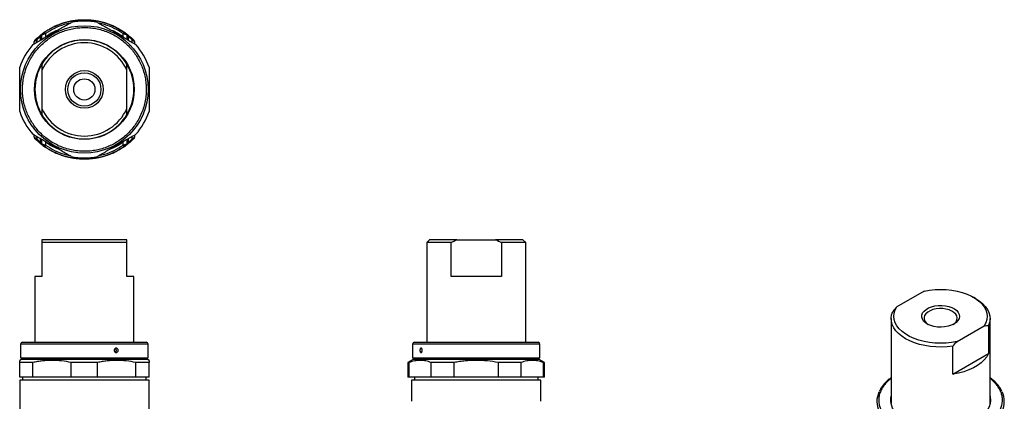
# Model space of a CAD drawing. Header units: millimetres. Extents: x 159 to 695, y 11 to 630.
# Tile 6 of 6: x 159 to 691, y 423 to 630. Entities that reach past the tile are written whole.
import ezdxf

# ---------------------------------------------------------------- set-up
doc = ezdxf.new("R2010")
doc.units = ezdxf.units.MM

msp = doc.modelspace()

# ---------------------------------------------------------------- linework, layer by layer
at = {"color": 7, "linetype": 'Continuous', "lineweight": 25}
for p, q in [((171.22, 622.9), (172.66, 623.73)), ((172.66, 623.73), (178.15, 626.9)), ((172.81, 623.47), (172.66, 623.73)), ((177.7, 623.69), (177.57, 623.91)), ((178.3, 626.64), (178.15, 626.9)), ((178.27, 626.53), (178.3, 626.64)), ((208.82, 626.64), (208.97, 626.9)), ((208.82, 626.64), (208.88, 626.43)), ((208.82, 626.64), (209.43, 626.29)), ((208.97, 626.9), (215.9, 622.9)), ((209.55, 623.91), (209.42, 623.69)), ((170.57, 619.35), (170.61, 621.7)), ((171.22, 622.9), (171.37, 622.64)), ((215.75, 622.64), (215.9, 622.9)), ((216.51, 621.7), (216.55, 619.35)), ((166.4, 616.94), (166.42, 618.06)), ((220.7, 618.06), (220.72, 616.94)), ((170.56, 602.63), (170.56, 581.79)), ((216.56, 581.79), (216.56, 602.63)), ((166.42, 566.36), (166.4, 567.47)), ((170.61, 562.72), (170.57, 565.07)), ((216.55, 565.07), (216.51, 562.72)), ((220.72, 567.47), (220.7, 566.36)), ((171.37, 561.77), (171.22, 561.51)), ((177.33, 557.99), (171.22, 561.51)), ((177.57, 560.51), (177.7, 560.73)), ((214.14, 560.5), (208.97, 557.51)), ((209.42, 560.73), (209.55, 560.51)), ((213.99, 560.76), (214.14, 560.5)), ((215.9, 561.51), (214.14, 560.5)), ((215.9, 561.51), (215.75, 561.77)), ((178.15, 557.51), (177.33, 557.99)), ((178.3, 557.77), (177.69, 558.13)), ((178.15, 557.51), (178.3, 557.77)), ((178.3, 557.77), (178.24, 557.99)), ((208.85, 557.88), (208.82, 557.77)), ((208.82, 557.77), (208.97, 557.51)), ((216.56, 510.87), (170.56, 510.87)), ((216.56, 509.37), (170.56, 509.37)), ((170.56, 509.37), (170.56, 490.87)), ((216.56, 490.87), (216.56, 509.37)), ((380.4, 510.87), (378.9, 509.37)), ((378.9, 509.37), (378.9, 455.37)), ((391.99, 509.37), (378.9, 509.37)), ((395.23, 510.87), (380.4, 510.87)), ((391.99, 490.87), (391.99, 509.37)), ((395.23, 510.87), (416.07, 510.87)), ((430.9, 510.87), (416.07, 510.87)), ((432.4, 509.37), (419.31, 509.37)), ((419.31, 509.37), (419.31, 490.87)), ((432.4, 509.37), (430.9, 510.87)), ((432.4, 455.37), (432.4, 509.37)), ((166.81, 490.87), (166.81, 455.37)), ((170.56, 490.87), (166.81, 490.87)), ((220.31, 490.87), (216.56, 490.87)), ((220.31, 455.37), (220.31, 490.87)), ((419.31, 490.87), (391.99, 490.87)), ((648.06, 483.03), (633.33, 474.52)), ((675.88, 479.08), (674.82, 479.69)), ((630.21, 468.16), (630.21, 422.11)), ((665.86, 455.75), (680.59, 464.25)), ((682.88, 464.35), (682.88, 449.24)), ((683.71, 422.11), (683.71, 468.16)), ((159.06, 454.37), (159.06, 446.95)), ((228.06, 446.95), (228.06, 454.37)), ((371.15, 454.37), (371.15, 446.95)), ((440.15, 446.95), (440.15, 454.37)), ((663.56, 438.09), (663.56, 453.2)), ((210.1, 449.97), (210.27, 449.97)), ((663.56, 438.09), (682.88, 449.24)), ((159.46, 446.02), (158.56, 445.5)), ((165.67, 444.35), (158.56, 444.35)), ((158.56, 436.37), (158.56, 444.35)), ((159.06, 446.95), (159.46, 446.72)), ((159.06, 446.95), (228.06, 446.95)), ((165.67, 436.37), (165.67, 444.35)), ((186.45, 436.37), (186.45, 444.35)), ((200.67, 444.35), (186.45, 444.35)), ((200.67, 436.37), (200.67, 444.35)), ((228.56, 444.35), (221.45, 444.35)), ((221.45, 436.37), (221.45, 444.35)), ((227.66, 446.72), (228.06, 446.95)), ((228.56, 445.5), (227.66, 446.02)), ((228.56, 436.37), (228.56, 444.35)), ((371.55, 446.02), (368.65, 444.35)), ((368.65, 444.35), (368.65, 436.37)), ((369.34, 444.35), (368.65, 444.35)), ((369.34, 436.37), (369.34, 444.35)), ((371.15, 446.95), (371.55, 446.72)), ((371.15, 446.95), (440.15, 446.95)), ((393.65, 444.35), (381.34, 444.35)), ((381.34, 436.37), (381.34, 444.35)), ((393.65, 436.37), (393.65, 444.35)), ((429.96, 444.35), (417.65, 444.35)), ((417.65, 436.37), (417.65, 444.35)), ((429.96, 436.37), (429.96, 444.35)), ((439.75, 446.72), (440.15, 446.95)), ((442.65, 444.35), (439.75, 446.02)), ((442.65, 444.35), (441.96, 444.35)), ((441.96, 436.37), (441.96, 444.35)), ((442.65, 436.37), (442.65, 444.35)), ((165.67, 436.37), (158.56, 436.37)), ((158.56, 434.87), (158.56, 413.27)), ((228.56, 434.87), (158.56, 434.87)), ((160.06, 436.37), (160.06, 434.87)), ((186.45, 436.37), (165.67, 436.37)), ((200.67, 436.37), (186.45, 436.37)), ((221.45, 436.37), (200.67, 436.37)), ((228.56, 436.37), (221.45, 436.37)), ((227.06, 434.87), (227.06, 436.37)), ((228.56, 86.87), (228.56, 434.87)), ((369.34, 436.37), (368.65, 436.37)), ((381.34, 436.37), (369.34, 436.37)), ((370.65, 434.87), (370.65, 423.37)), ((440.65, 434.87), (370.65, 434.87)), ((372.15, 436.37), (372.15, 434.87)), ((393.65, 436.37), (381.34, 436.37)), ((417.65, 436.37), (393.65, 436.37)), ((429.96, 436.37), (417.65, 436.37)), ((441.96, 436.37), (429.96, 436.37)), ((439.15, 434.87), (439.15, 436.37)), ((440.65, 423.37), (440.65, 434.87)), ((442.65, 436.37), (441.96, 436.37)), ((683.71, 424.14), (683.9, 423.05))]:
    msp.add_line(p, q, dxfattribs=at)
at = {"color": 8, "linetype": 'Continuous', "lineweight": 25}
for p, q in [((167.76, 619.04), (167.74, 617.71)), ((169.9, 618.96), (169.93, 620.92)), ((217.19, 620.92), (217.22, 618.96)), ((219.38, 617.71), (219.36, 619.04)), ((167.74, 566.7), (167.76, 565.38)), ((169.93, 563.49), (169.9, 565.45)), ((217.22, 565.45), (217.19, 563.49)), ((219.36, 565.38), (219.38, 566.7)), ((228.06, 454.37), (159.06, 454.37)), ((440.15, 454.37), (371.15, 454.37)), ((159.46, 446.72), (227.66, 446.72)), ((210.61, 446.02), (159.46, 446.02)), ((227.66, 446.02), (210.61, 446.02)), ((371.55, 446.72), (439.75, 446.72)), ((376.12, 446.02), (371.55, 446.02)), ((439.75, 446.02), (376.12, 446.02))]:
    msp.add_line(p, q, dxfattribs=at)
at = {"color": 7, "linetype": 'Continuous', "lineweight": 25, "flags": 128}
for points in [[(177.97, 623.82), (175.68, 622.59), (172.56, 620.52)], [(177.44, 626.14), (177.64, 626.26), (178.13, 626.54), (178.3, 626.64)], [(214.56, 620.52), (211.44, 622.59), (209.08, 623.86)], [(172.6, 622.42), (172.58, 621.35), (172.56, 620.52)], [(214.56, 620.52), (214.54, 621.58), (214.53, 622.42)], [(172.56, 563.9), (175.68, 561.83), (178.04, 560.56)], [(172.56, 563.89), (172.58, 562.83), (172.6, 562)], [(209.15, 560.59), (211.44, 561.83), (214.56, 563.9)], [(214.53, 562), (214.54, 563.06), (214.56, 563.89)], [(209.69, 558.27), (209.27, 558.03), (208.89, 557.81), (208.82, 557.77)], [(648.06, 483.03), (650.97, 483.55), (653.96, 483.86), (657, 483.96), (660.04, 483.85), (663.03, 483.54), (665.93, 483.01), (668.71, 482.29), (671.31, 481.38), (673.71, 480.3), (675.86, 479.05), (677.73, 477.67), (679.31, 476.17), (680.56, 474.57), (681.47, 472.89), (682.02, 471.16), (682.21, 469.41), (682.03, 467.66), (681.49, 465.93), (680.59, 464.25)], [(665.86, 455.75), (662.95, 455.23), (659.95, 454.91), (656.92, 454.81), (653.88, 454.92), (650.89, 455.24), (647.98, 455.76), (645.21, 456.48), (642.61, 457.39), (640.21, 458.48), (638.06, 459.72), (636.18, 461.1), (634.61, 462.6), (633.36, 464.21), (632.45, 465.88), (631.9, 467.61), (631.71, 469.36), (631.89, 471.12), (632.43, 472.84), (633.33, 474.52)], [(664.17, 465.22), (662.68, 464.51), (660.97, 463.97), (659.13, 463.63), (657.2, 463.5), (655.27, 463.58), (653.39, 463.87), (651.65, 464.36), (650.1, 465.03), (648.79, 465.86), (647.78, 466.81), (647.11, 467.86), (646.79, 468.97), (646.83, 470.09), (647.24, 471.18), (648.01, 472.21), (649.09, 473.14), (650.46, 473.93), (652.07, 474.56), (653.85, 475), (655.75, 475.23), (657.69, 475.26), (659.6, 475.07), (661.42, 474.68), (663.07, 474.1), (664.51, 473.35), (665.67, 472.45), (666.52, 471.44), (667.02, 470.36), (667.16, 469.25), (666.93, 468.14), (666.34, 467.07), (665.41, 466.09), (664.17, 465.22)], [(675.88, 479.08), (677.92, 477.76), (679.69, 476.31), (681.16, 474.75), (682.31, 473.1), (683.12, 471.39), (683.59, 469.63), (683.7, 467.86), (683.47, 466.09), (682.88, 464.35)], [(663.56, 453.2), (660.55, 452.86), (657.48, 452.72), (654.41, 452.79), (651.37, 453.06), (648.41, 453.53), (645.55, 454.19), (642.85, 455.04), (640.34, 456.06), (638.04, 457.24), (636, 458.57), (634.23, 460.02), (632.76, 461.58), (631.61, 463.22), (630.8, 464.94), (630.33, 466.69), (630.21, 468.46), (630.45, 470.23), (631.04, 471.98)], [(663.72, 464.98), (664.47, 465.55), (665.32, 466.48), (665.82, 467.49), (665.96, 468.54), (665.73, 469.58), (665.14, 470.58), (664.21, 471.48), (662.99, 472.26), (661.52, 472.88), (659.87, 473.32), (658.1, 473.56), (656.28, 473.59), (654.48, 473.4), (652.79, 473.01), (651.27, 472.43), (649.98, 471.69), (648.98, 470.81), (648.31, 469.84), (647.99, 468.8), (648.03, 467.75), (648.44, 466.73), (649.2, 465.77), (650.2, 464.98)], [(682.88, 449.24), (681.91, 447.49), (680.59, 445.82), (678.93, 444.25), (676.97, 442.81), (674.72, 441.51), (672.21, 440.37), (669.49, 439.41), (666.6, 438.65), (663.56, 438.09)], [(649.97, 409.01), (647.04, 409.57), (644.25, 410.32), (641.61, 411.24), (639.18, 412.34), (636.98, 413.58), (635.04, 414.97), (633.39, 416.47), (632.04, 418.07), (631.02, 419.75), (630.33, 421.48), (630, 423.25), (630.01, 425.03), (630.21, 426.19)], [(630.02, 423.05), (630.15, 423.88), (630.21, 424.14)], [(683.71, 426.19), (683.8, 425.77), (683.96, 423.99), (683.77, 422.22), (683.23, 420.47), (682.35, 418.76), (681.13, 417.13), (679.6, 415.58), (677.78, 414.15), (675.68, 412.84), (673.34, 411.68), (670.79, 410.68), (668.06, 409.86), (665.18, 409.22), (662.2, 408.78), (659.14, 408.53), (656.06, 408.49), (652.99, 408.65), (649.97, 409.01)]]:
    msp.add_lwpolyline(points, dxfattribs=at)
at = {"color": 7, "linetype": 'Continuous', "lineweight": 25}
for radius in [34.5, 27, 10.2, 9, 5.75]:
    msp.add_circle((193.56, 592.21), radius, dxfattribs=at)
for centre, radius, start, end in [((193.56, 592.21), 37, 78.9246, 101.0754), ((167.42, 618.04), 1, 135.3409, 179), ((168.25, 619.4), 0.615, 145.776, 216.5541), ((170.48, 621.27), 0.651, 140.7179, 212.6706), ((193.56, 592.21), 26.75, 30.7044, 149.2956), ((171.61, 621.68), 1, 164.1325, 179), ((171.61, 621.68), 1, 126.6785, 149.2644), ((478.94, 835.3), 373.05, 214.6459, 214.7961), ((-91.82, 835.3), 373.05, 325.2039, 325.3541), ((215.51, 621.68), 1, 30.7419, 53.3215), ((215.51, 621.68), 1, 1, 15.967), ((216.64, 621.27), 0.651, 327.3294, 39.2821), ((218.87, 619.4), 0.615, 323.4459, 34.224), ((219.7, 618.04), 1, 1, 44.6591), ((193.56, 592.21), 37, 138.9246, 161.0754), ((193.56, 592.21), 25.25, 24.3712, 155.6288), ((193.56, 592.21), 37, 18.9246, 41.0754), ((193.56, 592.21), 26.75, 149.2956, 210.7044), ((193.56, 592.21), 26.75, 329.2956, 30.7044), ((193.56, 592.21), 25.25, 204.3712, 335.6288), ((193.56, 592.21), 37, 198.9246, 221.0754), ((193.56, 592.21), 26.75, 210.7044, 329.2956), ((193.56, 592.21), 37, 318.9246, 341.0754), ((167.42, 566.38), 1, 181, 224.6591), ((168.25, 565.01), 0.615, 143.4459, 214.224), ((218.87, 565.01), 0.615, 325.776, 36.5541), ((219.7, 566.38), 1, 315.3409, 359), ((170.48, 563.14), 0.651, 147.3294, 219.2821), ((171.61, 562.73), 1, 181, 195.967), ((171.61, 562.73), 1, 210.7419, 233.3215), ((478.94, 349.11), 373.05, 145.2039, 145.3541), ((-91.82, 349.11), 373.05, 34.6459, 34.7961), ((215.51, 562.73), 1, 306.6785, 329.2644), ((215.51, 562.73), 1, 344.1325, 359), ((216.64, 563.14), 0.651, 320.7179, 32.6706), ((193.56, 592.21), 37, 258.9246, 281.0754), ((160.06, 454.37), 1, 90, 180), ((227.06, 454.37), 1, 360, 90), ((372.15, 454.37), 1, 90, 180), ((439.15, 454.37), 1, 0, 90), ((159.26, 446.37), 0.4, 300, 60), ((227.86, 446.37), 0.4, 120, 240), ((371.35, 446.37), 0.4, 300, 60), ((439.95, 446.37), 0.4, 120, 240), ((634.51, 423.25), 12.04, 154.8896, 205.9366), ((679.39, 423.25), 12.05, 334.0136, 26.0224)]:
    msp.add_arc(centre, radius, start, end, dxfattribs=at)
for points, knots in [([(172.04, 623.22), (172.21, 623.34), (172.54, 623.57), (173.05, 623.9), (173.57, 624.23), (174.09, 624.55), (174.61, 624.86), (175.14, 625.16), (175.68, 625.46), (176.22, 625.74), (176.76, 626.02), (177.31, 626.28), (177.87, 626.54), (178.42, 626.79), (178.99, 627.03), (179.55, 627.26), (180.12, 627.49), (180.69, 627.7), (181.27, 627.9), (181.85, 628.1), (182.43, 628.28), (183.01, 628.46), (183.6, 628.62), (184.19, 628.78), (184.79, 628.92), (185.38, 629.06), (185.98, 629.19), (186.58, 629.31), (187.18, 629.42), (187.78, 629.51), (188.39, 629.6), (188.99, 629.68), (189.6, 629.75), (190.21, 629.81), (190.81, 629.86), (191.42, 629.9), (192.03, 629.93), (192.64, 629.95), (193.25, 629.96), (193.87, 629.96), (194.48, 629.95), (195.09, 629.93), (195.7, 629.9), (196.31, 629.86), (196.91, 629.81), (197.52, 629.75), (198.13, 629.68), (198.73, 629.6), (199.34, 629.51), (199.94, 629.42), (200.54, 629.31), (201.14, 629.19), (201.74, 629.06), (202.33, 628.92), (202.93, 628.78), (203.52, 628.62), (204.11, 628.46), (204.69, 628.28), (205.27, 628.1), (205.85, 627.9), (206.43, 627.7), (207, 627.49), (207.57, 627.26), (208.13, 627.03), (208.7, 626.79), (209.25, 626.54), (209.81, 626.28), (210.36, 626.02), (210.9, 625.74), (211.44, 625.46), (211.98, 625.16), (212.51, 624.86), (213.03, 624.55), (213.55, 624.23), (214.07, 623.9), (214.58, 623.57), (214.91, 623.34), (215.08, 623.22)], [0, 0, 0, 0, 0.013333, 0.026667, 0.04, 0.053333, 0.066667, 0.08, 0.093333, 0.106667, 0.12, 0.133333, 0.146667, 0.16, 0.173333, 0.186667, 0.2, 0.213333, 0.226667, 0.24, 0.253333, 0.266667, 0.28, 0.293333, 0.306667, 0.32, 0.333333, 0.346667, 0.36, 0.373333, 0.386667, 0.4, 0.413333, 0.426667, 0.44, 0.453333, 0.466667, 0.48, 0.493333, 0.506667, 0.52, 0.533333, 0.546667, 0.56, 0.573333, 0.586667, 0.6, 0.613333, 0.626667, 0.64, 0.653333, 0.666667, 0.68, 0.693333, 0.706667, 0.72, 0.733333, 0.746667, 0.76, 0.773333, 0.786667, 0.8, 0.813333, 0.826667, 0.84, 0.853333, 0.866667, 0.88, 0.893333, 0.906667, 0.92, 0.933333, 0.946667, 0.96, 0.973333, 0.986667, 1, 1, 1, 1]), ([(176.81, 621.22), (175.93, 620.71), (174.2, 619.61), (171.73, 617.68), (169.41, 615.5), (167.24, 613.02), (165.29, 610.29), (163.6, 607.33), (162.21, 604.19), (161.14, 600.89), (160.42, 597.51), (160.06, 594.09), (160.04, 590.68), (160.36, 587.35), (161, 584.11), (161.92, 581.06), (163.1, 578.16), (164.51, 575.43), (166.16, 572.85), (168.08, 570.38), (170.27, 568.05), (172.75, 565.88), (175.47, 563.94), (178.44, 562.25), (181.58, 560.86), (184.87, 559.79), (188.26, 559.07), (191.68, 558.7), (195.09, 558.68), (198.42, 559.01), (201.65, 559.64), (204.71, 560.56), (207.61, 561.74), (210.33, 563.16), (212.92, 564.81), (215.39, 566.73), (217.71, 568.92), (219.88, 571.4), (221.83, 574.12), (223.52, 577.09), (224.91, 580.23), (225.98, 583.52), (226.7, 586.91), (227.07, 590.32), (227.08, 593.74), (226.76, 597.07), (226.12, 600.3), (225.2, 603.36), (224.02, 606.26), (222.61, 608.98), (220.96, 611.57), (219.04, 614.04), (216.85, 616.36), (214.37, 618.53), (211.65, 620.47), (208.68, 622.16), (205.54, 623.56), (202.25, 624.62), (198.86, 625.35), (195.44, 625.71), (192.03, 625.73), (188.7, 625.41), (185.47, 624.77), (182.41, 623.85), (179.51, 622.67), (177.69, 621.73), (176.81, 621.22)], [0, 0, 0, 0, 0.0145614, 0.0291241, 0.0445592, 0.0599968, 0.0760753, 0.0921563, 0.1085768, 0.125, 0.1414206, 0.1578437, 0.1739222, 0.1900032, 0.2054383, 0.2208759, 0.2354367, 0.25, 0.2645608, 0.2791241, 0.2945592, 0.3099968, 0.3260753, 0.3421563, 0.3585768, 0.375, 0.3914206, 0.4078437, 0.4239222, 0.4400032, 0.4554383, 0.4708759, 0.4854367, 0.5, 0.5145608, 0.5291241, 0.5445592, 0.5599968, 0.5760753, 0.5921563, 0.6085768, 0.625, 0.6414206, 0.6578437, 0.6739222, 0.6900032, 0.7054383, 0.7208759, 0.7354367, 0.75, 0.7645608, 0.7791241, 0.7945592, 0.8099968, 0.8260753, 0.8421563, 0.8585768, 0.875, 0.8914206, 0.9078437, 0.9239222, 0.9400032, 0.9554383, 0.9708759, 0.9854373, 1, 1, 1, 1]), ([(165.67, 616.52), (167.39, 617.51), (169.12, 618.51), (172.57, 620.51), (174.3, 621.5), (177.77, 623.51), (179.51, 624.51), (182.12, 626.01), (182.99, 626.52), (184.72, 627.52), (185.59, 628.02), (186.45, 628.52)], [0, 0, 0, 0, 0.25, 0.25, 0.5, 0.5, 0.75, 0.75, 0.875, 0.875, 1, 1, 1, 1]), ([(178.91, 624.17), (178.38, 623.95), (176.1, 623.04), (174.1, 621.61), (172.56, 620.52)], [0, 0, 0, 0, 0.2346366, 1, 1, 1, 1]), ([(200.67, 628.52), (202.39, 627.52), (204.12, 626.53), (207.57, 624.53), (209.3, 623.53), (212.77, 621.53), (214.51, 620.53), (217.12, 619.02), (217.99, 618.52), (219.72, 617.52), (220.59, 617.02), (221.45, 616.52)], [0, 0, 0, 0, 0.25, 0.25, 0.5, 0.5, 0.75, 0.75, 0.875, 0.875, 1, 1, 1, 1]), ([(214.56, 620.52), (213.02, 621.61), (211.02, 623.04), (208.74, 623.95), (208.21, 624.17)], [0, 0, 0, 0, 0.765363, 1, 1, 1, 1]), ([(208.6, 626.83), (208.6, 626.84), (208.56, 626.85), (208.74, 626.77), (209.1, 626.61), (209.55, 626.4), (209.68, 626.34)], [0, 0, 0, 0, 0.087604, 0.367806, 0.804869, 1, 1, 1, 1]), ([(167.76, 619.04), (167.71, 619), (167.62, 618.94), (167.48, 618.84), (167.36, 618.75), (167.24, 618.67), (167.13, 618.59), (167.03, 618.52), (166.94, 618.45), (166.86, 618.39), (166.76, 618.32), (166.65, 618.24), (166.55, 618.16), (166.47, 618.1), (166.43, 618.06), (166.42, 618.06), (166.42, 618.06)], [0, 0, 0, 0, 0.062503, 0.123467, 0.182831, 0.240541, 0.296548, 0.35081, 0.403293, 0.453969, 0.502821, 0.608109, 0.710439, 0.809813, 0.90629, 1, 1, 1, 1]), ([(166.71, 618.74), (166.71, 618.74), (166.71, 618.74), (166.72, 618.75), (166.74, 618.77), (166.76, 618.79), (166.8, 618.84), (166.88, 618.92), (167.01, 619.04), (167.16, 619.2), (167.34, 619.37), (167.53, 619.55), (167.67, 619.68), (167.74, 619.75)], [0, 0, 0, 0, 0.049492, 0.099057, 0.148922, 0.199311, 0.250439, 0.372925, 0.501045, 0.623029, 0.750381, 0.873207, 1, 1, 1, 1]), ([(170.61, 621.7), (170.61, 621.7), (170.61, 621.7), (170.6, 621.69), (170.58, 621.67), (170.56, 621.64), (170.53, 621.61), (170.49, 621.57), (170.45, 621.52), (170.38, 621.45), (170.28, 621.32), (170.12, 621.14), (170, 621), (169.93, 620.92)], [0, 0, 0, 0, 0.058924, 0.118582, 0.179139, 0.240744, 0.303538, 0.367648, 0.433192, 0.500281, 0.651128, 0.81762, 1, 1, 1, 1]), ([(169.98, 621.68), (170.02, 621.72), (170.11, 621.79), (170.23, 621.88), (170.34, 621.97), (170.45, 622.05), (170.55, 622.13), (170.64, 622.2), (170.73, 622.27), (170.82, 622.34), (170.91, 622.41), (170.97, 622.45), (171, 622.48), (171.01, 622.48), (171.01, 622.48)], [0, 0, 0, 0, 0.075466, 0.149173, 0.221365, 0.292301, 0.362256, 0.431514, 0.500368, 0.603763, 0.704203, 0.802881, 0.901054, 1, 1, 1, 1]), ([(172.6, 622.42), (172.55, 622.4), (172.43, 622.36), (172.17, 622.27), (171.84, 622.15), (171.5, 622.03), (171.22, 621.93), (171.02, 621.86), (170.87, 621.8), (170.75, 621.76), (170.67, 621.73), (170.62, 621.7), (170.61, 621.7), (170.61, 621.7)], [0, 0, 0, 0, 0.042481, 0.12454, 0.249819, 0.387546, 0.499461, 0.589352, 0.677386, 0.762934, 0.845461, 0.924567, 1, 1, 1, 1]), ([(170.85, 622.33), (170.81, 622.28), (170.74, 622.19), (170.68, 622.04), (170.64, 621.88), (170.65, 621.77), (170.66, 621.72)], [0, 0, 0, 0, 0.239335, 0.486844, 0.741073, 1, 1, 1, 1]), ([(171.01, 622.48), (171.01, 622.48), (171.01, 622.48), (171.03, 622.49), (171.05, 622.51), (171.07, 622.53), (171.12, 622.57), (171.21, 622.63), (171.35, 622.73), (171.51, 622.85), (171.68, 622.97), (171.86, 623.09), (171.98, 623.18), (172.04, 623.22)], [0, 0, 0, 0, 0.0494889, 0.0986273, 0.1480379, 0.1983332, 0.2500945, 0.3718405, 0.5001241, 0.622877, 0.749972, 0.8744001, 1, 1, 1, 1]), ([(172.56, 620.52), (172.52, 620.49), (172.28, 620.31), (172.02, 620.11), (171.84, 619.97), (171.83, 619.96)], [0, 0, 0, 0, 0.171759, 0.956758, 1, 1, 1, 1]), ([(172.56, 620.52), (172.32, 620.34), (172.06, 620.15), (171.84, 619.97), (171.83, 619.96)], [0, 0, 0, 0, 0.950491, 1, 1, 1, 1]), ([(215.28, 619.97), (215.27, 619.98), (215.16, 620.06), (214.96, 620.22), (214.72, 620.4), (214.6, 620.49), (214.56, 620.52)], [0, 0, 0, 0, 0.0204251, 0.509505, 0.8233915, 1, 1, 1, 1]), ([(215.28, 619.97), (215.27, 619.98), (215.06, 620.15), (214.8, 620.34), (214.56, 620.52)], [0, 0, 0, 0, 0.027185, 1, 1, 1, 1]), ([(216.51, 621.7), (216.51, 621.7), (216.51, 621.7), (216.5, 621.71), (216.47, 621.72), (216.44, 621.73), (216.39, 621.75), (216.34, 621.77), (216.27, 621.8), (216.2, 621.82), (216.11, 621.86), (216.01, 621.89), (215.86, 621.95), (215.62, 622.03), (215.33, 622.14), (215.08, 622.22), (214.91, 622.28), (214.81, 622.32), (214.76, 622.33)], [0, 0, 0, 0, 0.044251, 0.089712, 0.13636, 0.184153, 0.233035, 0.282936, 0.333771, 0.385444, 0.437849, 0.490871, 0.544392, 0.665804, 0.814964, 0.888561, 0.95007, 1, 1, 1, 1]), ([(215.08, 623.22), (215.11, 623.2), (215.17, 623.16), (215.26, 623.09), (215.35, 623.03), (215.47, 622.95), (215.61, 622.85), (215.77, 622.73), (215.91, 622.63), (216.01, 622.56), (216.07, 622.51), (216.1, 622.49), (216.11, 622.48), (216.11, 622.48)], [0, 0, 0, 0, 0.062941, 0.125307, 0.187405, 0.249548, 0.376379, 0.499131, 0.627339, 0.748911, 0.834723, 0.917468, 1, 1, 1, 1]), ([(216.11, 622.48), (216.11, 622.48), (216.11, 622.48), (216.12, 622.47), (216.14, 622.46), (216.17, 622.44), (216.2, 622.41), (216.24, 622.38), (216.29, 622.35), (216.34, 622.31), (216.43, 622.24), (216.55, 622.15), (216.72, 622.02), (216.92, 621.86), (217.07, 621.74), (217.14, 621.68)], [0, 0, 0, 0, 0.055216, 0.110032, 0.164666, 0.219339, 0.27427, 0.329676, 0.385769, 0.442752, 0.50082, 0.621169, 0.743494, 0.869307, 1, 1, 1, 1]), ([(216.46, 621.72), (216.47, 621.77), (216.48, 621.88), (216.44, 622.04), (216.38, 622.19), (216.31, 622.28), (216.27, 622.33)], [0, 0, 0, 0, 0.259042, 0.513296, 0.760755, 1, 1, 1, 1]), ([(217.19, 620.92), (217.15, 620.96), (217.09, 621.04), (217, 621.14), (216.92, 621.24), (216.84, 621.32), (216.78, 621.4), (216.7, 621.49), (216.63, 621.57), (216.56, 621.64), (216.52, 621.69), (216.51, 621.7), (216.51, 621.7)], [0, 0, 0, 0, 0.093194, 0.182394, 0.267601, 0.348833, 0.426131, 0.49956, 0.632319, 0.75929, 0.881461, 1, 1, 1, 1]), ([(220.7, 618.06), (220.7, 618.06), (220.7, 618.06), (220.69, 618.07), (220.67, 618.08), (220.64, 618.1), (220.61, 618.13), (220.57, 618.16), (220.52, 618.2), (220.47, 618.24), (220.4, 618.29), (220.31, 618.35), (220.19, 618.44), (220.03, 618.56), (219.84, 618.7), (219.61, 618.86), (219.45, 618.98), (219.36, 619.04)], [0, 0, 0, 0, 0.046531, 0.093733, 0.141629, 0.190238, 0.239573, 0.289643, 0.340455, 0.39201, 0.444305, 0.497337, 0.586531, 0.681597, 0.782371, 0.888609, 1, 1, 1, 1]), ([(219.38, 619.75), (219.41, 619.72), (219.48, 619.65), (219.59, 619.55), (219.68, 619.46), (219.81, 619.34), (219.95, 619.2), (220.11, 619.04), (220.24, 618.92), (220.33, 618.83), (220.38, 618.78), (220.41, 618.75), (220.41, 618.74), (220.41, 618.74)], [0, 0, 0, 0, 0.063915, 0.126731, 0.188566, 0.249546, 0.376807, 0.498647, 0.626484, 0.749176, 0.833839, 0.917099, 1, 1, 1, 1]), ([(158.56, 580.21), (158.56, 582.2), (158.56, 584.19), (158.56, 588.18), (158.56, 590.18), (158.56, 594.18), (158.56, 596.19), (158.56, 599.2), (158.56, 600.21), (158.56, 602.21), (158.56, 603.21), (158.56, 604.21)], [0, 0, 0, 0, 0.25, 0.25, 0.5, 0.5, 0.75, 0.75, 0.875, 0.875, 1, 1, 1, 1]), ([(228.56, 604.21), (228.56, 602.22), (228.56, 600.22), (228.56, 596.23), (228.56, 594.23), (228.56, 590.23), (228.56, 588.23), (228.56, 585.21), (228.56, 584.21), (228.56, 582.2), (228.56, 581.2), (228.56, 580.21)], [0, 0, 0, 0, 0.25, 0.25, 0.5, 0.5, 0.75, 0.75, 0.875, 0.875, 1, 1, 1, 1]), ([(186.45, 555.9), (184.73, 556.89), (183, 557.89), (179.55, 559.88), (177.82, 560.88), (174.35, 562.88), (172.61, 563.89), (170, 565.39), (169.13, 565.9), (167.4, 566.9), (166.53, 567.4), (165.67, 567.9)], [0, 0, 0, 0, 0.25, 0.25, 0.5, 0.5, 0.75, 0.75, 0.875, 0.875, 1, 1, 1, 1]), ([(166.42, 566.36), (166.42, 566.36), (166.42, 566.36), (166.43, 566.35), (166.45, 566.33), (166.48, 566.31), (166.51, 566.29), (166.55, 566.26), (166.6, 566.22), (166.65, 566.18), (166.72, 566.13), (166.81, 566.06), (166.93, 565.97), (167.09, 565.85), (167.28, 565.71), (167.51, 565.55), (167.67, 565.44), (167.76, 565.38)], [0, 0, 0, 0, 0.046531, 0.093733, 0.141629, 0.190238, 0.239573, 0.289643, 0.340455, 0.39201, 0.444305, 0.497337, 0.586531, 0.681597, 0.782371, 0.888609, 1, 1, 1, 1]), ([(167.74, 564.66), (167.71, 564.7), (167.64, 564.77), (167.53, 564.86), (167.44, 564.96), (167.31, 565.08), (167.17, 565.22), (167.01, 565.37), (166.88, 565.5), (166.79, 565.59), (166.74, 565.64), (166.71, 565.67), (166.71, 565.67), (166.71, 565.67)], [0, 0, 0, 0, 0.063915, 0.126731, 0.188566, 0.249546, 0.376807, 0.498647, 0.626484, 0.749176, 0.833839, 0.917099, 1, 1, 1, 1]), ([(221.45, 567.9), (219.73, 566.9), (218, 565.9), (214.55, 563.91), (212.82, 562.91), (209.35, 560.91), (207.61, 559.91), (205, 558.4), (204.13, 557.9), (202.4, 556.89), (201.53, 556.39), (200.67, 555.9)], [0, 0, 0, 0, 0.25, 0.25, 0.5, 0.5, 0.75, 0.75, 0.875, 0.875, 1, 1, 1, 1]), ([(219.36, 565.38), (219.41, 565.41), (219.5, 565.48), (219.64, 565.57), (219.76, 565.66), (219.88, 565.74), (219.99, 565.82), (220.09, 565.89), (220.18, 565.96), (220.26, 566.02), (220.36, 566.09), (220.47, 566.18), (220.57, 566.26), (220.65, 566.31), (220.69, 566.35), (220.7, 566.36), (220.7, 566.36)], [0, 0, 0, 0, 0.062503, 0.123467, 0.182831, 0.240541, 0.296548, 0.35081, 0.403293, 0.453969, 0.502821, 0.608109, 0.710439, 0.809813, 0.90629, 1, 1, 1, 1]), ([(220.41, 565.67), (220.41, 565.67), (220.41, 565.67), (220.4, 565.66), (220.38, 565.64), (220.36, 565.62), (220.32, 565.58), (220.24, 565.5), (220.11, 565.37), (219.96, 565.22), (219.78, 565.05), (219.59, 564.86), (219.45, 564.73), (219.38, 564.66)], [0, 0, 0, 0, 0.049492, 0.099057, 0.148922, 0.199311, 0.250439, 0.372925, 0.501045, 0.623029, 0.750381, 0.873207, 1, 1, 1, 1]), ([(169.93, 563.49), (169.97, 563.45), (170.03, 563.38), (170.12, 563.27), (170.2, 563.18), (170.28, 563.09), (170.34, 563.01), (170.42, 562.93), (170.49, 562.84), (170.56, 562.77), (170.6, 562.72), (170.61, 562.72), (170.61, 562.72)], [0, 0, 0, 0, 0.093194, 0.182394, 0.267601, 0.348833, 0.426131, 0.49956, 0.632319, 0.75929, 0.881461, 1, 1, 1, 1]), ([(171.01, 561.93), (171.01, 561.93), (171.01, 561.93), (171, 561.94), (170.98, 561.96), (170.95, 561.97), (170.92, 562), (170.88, 562.03), (170.83, 562.07), (170.78, 562.11), (170.69, 562.17), (170.57, 562.27), (170.4, 562.4), (170.2, 562.55), (170.05, 562.67), (169.98, 562.73)], [0, 0, 0, 0, 0.055216, 0.110032, 0.164666, 0.219339, 0.27427, 0.329676, 0.385769, 0.442752, 0.50082, 0.621169, 0.743494, 0.869307, 1, 1, 1, 1]), ([(170.61, 562.72), (170.61, 562.72), (170.61, 562.71), (170.63, 562.71), (170.65, 562.7), (170.68, 562.68), (170.73, 562.67), (170.78, 562.64), (170.85, 562.62), (170.92, 562.59), (171.01, 562.56), (171.11, 562.52), (171.26, 562.47), (171.5, 562.38), (171.79, 562.28), (172.04, 562.19), (172.21, 562.13), (172.31, 562.1), (172.36, 562.08)], [0, 0, 0, 0, 0.044251, 0.089712, 0.13636, 0.184153, 0.233035, 0.282936, 0.333771, 0.385444, 0.437849, 0.490871, 0.544392, 0.665804, 0.814964, 0.888561, 0.95007, 1, 1, 1, 1]), ([(170.66, 562.69), (170.65, 562.64), (170.64, 562.54), (170.68, 562.38), (170.74, 562.22), (170.81, 562.13), (170.85, 562.09)], [0, 0, 0, 0, 0.259042, 0.513296, 0.760755, 1, 1, 1, 1]), ([(172.04, 561.19), (172.01, 561.21), (171.95, 561.26), (171.86, 561.32), (171.77, 561.38), (171.65, 561.47), (171.51, 561.57), (171.35, 561.68), (171.21, 561.78), (171.11, 561.86), (171.05, 561.9), (171.02, 561.93), (171.01, 561.93), (171.01, 561.93)], [0, 0, 0, 0, 0.062941, 0.125307, 0.187405, 0.249548, 0.376379, 0.499131, 0.627339, 0.748911, 0.834723, 0.917468, 1, 1, 1, 1]), ([(171.84, 564.44), (171.85, 564.44), (171.96, 564.35), (172.16, 564.2), (172.4, 564.02), (172.52, 563.93), (172.56, 563.9)], [0, 0, 0, 0, 0.020425, 0.509505, 0.823391, 1, 1, 1, 1]), ([(171.84, 564.44), (171.85, 564.44), (172.06, 564.26), (172.32, 564.08), (172.56, 563.89)], [0, 0, 0, 0, 0.027185, 1, 1, 1, 1]), ([(215.08, 561.19), (214.91, 561.08), (214.58, 560.85), (214.07, 560.51), (213.55, 560.18), (213.03, 559.87), (212.51, 559.55), (211.98, 559.25), (211.44, 558.96), (210.9, 558.67), (210.36, 558.4), (209.81, 558.13), (209.25, 557.87), (208.7, 557.62), (208.13, 557.38), (207.57, 557.15), (207, 556.93), (206.43, 556.72), (205.85, 556.51), (205.27, 556.32), (204.69, 556.13), (204.11, 555.96), (203.52, 555.79), (202.93, 555.64), (202.33, 555.49), (201.74, 555.35), (201.14, 555.22), (200.54, 555.11), (199.94, 555), (199.34, 554.9), (198.73, 554.81), (198.13, 554.73), (197.52, 554.66), (196.91, 554.6), (196.31, 554.56), (195.7, 554.52), (195.09, 554.49), (194.48, 554.47), (193.87, 554.46), (193.25, 554.46), (192.64, 554.47), (192.03, 554.49), (191.42, 554.52), (190.81, 554.56), (190.21, 554.6), (189.6, 554.66), (188.99, 554.73), (188.39, 554.81), (187.78, 554.9), (187.18, 555), (186.58, 555.11), (185.98, 555.22), (185.38, 555.35), (184.79, 555.49), (184.19, 555.64), (183.6, 555.79), (183.01, 555.96), (182.43, 556.13), (181.85, 556.32), (181.27, 556.51), (180.69, 556.72), (180.12, 556.93), (179.55, 557.15), (178.99, 557.38), (178.42, 557.62), (177.87, 557.87), (177.31, 558.13), (176.76, 558.4), (176.22, 558.67), (175.68, 558.96), (175.14, 559.25), (174.61, 559.55), (174.09, 559.87), (173.57, 560.18), (173.05, 560.51), (172.54, 560.85), (172.21, 561.08), (172.04, 561.19)], [0, 0, 0, 0, 0.013333, 0.026667, 0.04, 0.053333, 0.066667, 0.08, 0.093333, 0.106667, 0.12, 0.133333, 0.146667, 0.16, 0.173333, 0.186667, 0.2, 0.213333, 0.226667, 0.24, 0.253333, 0.266667, 0.28, 0.293333, 0.306667, 0.32, 0.333333, 0.346667, 0.36, 0.373333, 0.386667, 0.4, 0.413333, 0.426667, 0.44, 0.453333, 0.466667, 0.48, 0.493333, 0.506667, 0.52, 0.533333, 0.546667, 0.56, 0.573333, 0.586667, 0.6, 0.613333, 0.626667, 0.64, 0.653333, 0.666667, 0.68, 0.693333, 0.706667, 0.72, 0.733333, 0.746667, 0.76, 0.773333, 0.786667, 0.8, 0.813333, 0.826667, 0.84, 0.853333, 0.866667, 0.88, 0.893333, 0.906667, 0.92, 0.933333, 0.946667, 0.96, 0.973333, 0.986667, 1, 1, 1, 1]), ([(172.56, 563.89), (174.1, 562.8), (176.1, 561.37), (178.38, 560.46), (178.91, 560.25)], [0, 0, 0, 0, 0.765363, 1, 1, 1, 1]), ([(208.21, 560.25), (208.74, 560.46), (211.02, 561.37), (213.02, 562.8), (214.56, 563.89)], [0, 0, 0, 0, 0.234637, 1, 1, 1, 1]), ([(214.53, 562), (214.57, 562.01), (214.69, 562.06), (214.95, 562.14), (215.28, 562.26), (215.62, 562.38), (215.9, 562.48), (216.1, 562.56), (216.25, 562.61), (216.37, 562.66), (216.45, 562.69), (216.5, 562.71), (216.51, 562.71), (216.51, 562.72)], [0, 0, 0, 0, 0.042481, 0.12454, 0.249819, 0.387546, 0.499461, 0.589352, 0.677386, 0.762934, 0.845461, 0.924567, 1, 1, 1, 1]), ([(214.56, 563.9), (214.6, 563.93), (214.84, 564.1), (215.1, 564.3), (215.28, 564.45), (215.29, 564.45)], [0, 0, 0, 0, 0.1717589, 0.9567576, 1, 1, 1, 1]), ([(214.56, 563.89), (214.8, 564.08), (215.06, 564.27), (215.28, 564.44), (215.29, 564.45)], [0, 0, 0, 0, 0.9504905, 1, 1, 1, 1]), ([(216.11, 561.93), (216.11, 561.93), (216.11, 561.93), (216.09, 561.92), (216.08, 561.91), (216.05, 561.89), (216, 561.85), (215.91, 561.78), (215.77, 561.68), (215.61, 561.57), (215.44, 561.45), (215.26, 561.32), (215.14, 561.24), (215.08, 561.19)], [0, 0, 0, 0, 0.049489, 0.098627, 0.148038, 0.198333, 0.250094, 0.37184, 0.500124, 0.622877, 0.749972, 0.8744, 1, 1, 1, 1]), ([(217.14, 562.73), (217.1, 562.7), (217.01, 562.63), (216.89, 562.53), (216.78, 562.44), (216.67, 562.36), (216.57, 562.28), (216.49, 562.22), (216.39, 562.14), (216.3, 562.07), (216.21, 562.01), (216.15, 561.96), (216.12, 561.94), (216.11, 561.93), (216.11, 561.93)], [0, 0, 0, 0, 0.075466, 0.149173, 0.221365, 0.292301, 0.362256, 0.431514, 0.500368, 0.603763, 0.704203, 0.802881, 0.901054, 1, 1, 1, 1]), ([(216.27, 562.09), (216.31, 562.13), (216.38, 562.22), (216.44, 562.38), (216.48, 562.54), (216.47, 562.64), (216.46, 562.69)], [0, 0, 0, 0, 0.239335, 0.486844, 0.741073, 1, 1, 1, 1]), ([(216.51, 562.72), (216.51, 562.72), (216.51, 562.72), (216.52, 562.73), (216.54, 562.75), (216.56, 562.77), (216.59, 562.8), (216.63, 562.84), (216.67, 562.89), (216.74, 562.97), (216.84, 563.09), (217, 563.27), (217.12, 563.42), (217.19, 563.49)], [0, 0, 0, 0, 0.058924, 0.118582, 0.179139, 0.240744, 0.303538, 0.367648, 0.433192, 0.500281, 0.651128, 0.81762, 1, 1, 1, 1]), ([(178.52, 557.58), (178.53, 557.58), (178.56, 557.57), (178.38, 557.64), (178.02, 557.8), (177.57, 558.01), (177.44, 558.08)], [0, 0, 0, 0, 0.087599, 0.367801, 0.804866, 1, 1, 1, 1]), ([(160.1, 455.37), (160.09, 455.37), (160.06, 455.37), (160.41, 455.37), (161.22, 455.37), (162.63, 455.37), (164.48, 455.37), (166.76, 455.37), (169.5, 455.37), (172.46, 455.37), (175.47, 455.37), (178.44, 455.37), (181.58, 455.37), (184.87, 455.37), (188.26, 455.37), (191.68, 455.37), (195.09, 455.37), (198.78, 455.37), (202.67, 455.37), (206.65, 455.37), (210.35, 455.37), (213.8, 455.37), (217, 455.37), (219.67, 455.37), (221.83, 455.37), (223.52, 455.37), (224.91, 455.37), (225.98, 455.37), (226.69, 455.37), (227.04, 455.37), (227.02, 455.37), (227.02, 455.37)], [0, 0, 0, 0, 0.014515, 0.046682, 0.087822, 0.12784, 0.166657, 0.20547, 0.245489, 0.286633, 0.318795, 0.350961, 0.383807, 0.416657, 0.449503, 0.482354, 0.514515, 0.546682, 0.587822, 0.62784, 0.666657, 0.70547, 0.745489, 0.786633, 0.818795, 0.850961, 0.883807, 0.916657, 0.949503, 0.982354, 1, 1, 1, 1]), ([(372.2, 455.37), (372.19, 455.37), (372.16, 455.37), (372.5, 455.37), (373.32, 455.37), (374.72, 455.37), (376.57, 455.37), (378.85, 455.37), (381.6, 455.37), (384.55, 455.37), (387.57, 455.37), (390.53, 455.37), (393.67, 455.37), (396.97, 455.37), (400.35, 455.37), (403.77, 455.37), (407.18, 455.37), (410.87, 455.37), (414.77, 455.37), (418.74, 455.37), (422.44, 455.37), (425.89, 455.37), (429.1, 455.37), (431.77, 455.37), (433.92, 455.37), (435.61, 455.37), (437, 455.37), (438.07, 455.37), (438.78, 455.37), (439.14, 455.37), (439.12, 455.37), (439.11, 455.37)], [0, 0, 0, 0, 0.014515, 0.046682, 0.087822, 0.12784, 0.166657, 0.20547, 0.245489, 0.286633, 0.318795, 0.350961, 0.383807, 0.416657, 0.449503, 0.482354, 0.514515, 0.546682, 0.587822, 0.62784, 0.666657, 0.70547, 0.745489, 0.786633, 0.818795, 0.850961, 0.883807, 0.916657, 0.949503, 0.982354, 1, 1, 1, 1]), ([(210.81, 452.17), (210.95, 452.17), (211.09, 452.13), (211.34, 452.01), (211.46, 451.92), (211.65, 451.69), (211.73, 451.56), (211.83, 451.26), (211.86, 451.11), (211.86, 450.78), (211.83, 450.63), (211.72, 450.33), (211.65, 450.2), (211.45, 449.97), (211.34, 449.88), (211.09, 449.76), (210.95, 449.73), (210.67, 449.73), (210.53, 449.76), (210.27, 449.88), (210.16, 449.97), (209.96, 450.2), (209.88, 450.33), (209.77, 450.63), (209.74, 450.79), (209.74, 451.11), (209.77, 451.27), (209.88, 451.56), (209.96, 451.7), (210.16, 451.92), (210.28, 452.01), (210.53, 452.13), (210.67, 452.17), (210.81, 452.17)], [0, 0, 0, 0, 0.0625, 0.0625, 0.125, 0.125, 0.1875, 0.1875, 0.25, 0.25, 0.3125, 0.3125, 0.375, 0.375, 0.4375, 0.4375, 0.5, 0.5, 0.5625, 0.5625, 0.625, 0.625, 0.6875, 0.6875, 0.75, 0.75, 0.8125, 0.8125, 0.875, 0.875, 0.9375, 0.9375, 1, 1, 1, 1]), ([(210.24, 451.96), (210.29, 451.93), (210.44, 451.83), (210.61, 451.55), (210.73, 451.17), (210.74, 450.75), (210.62, 450.35), (210.42, 450.05), (210.25, 449.92), (210.18, 449.87)], [0, 0, 0, 0, 0.072203, 0.23392, 0.395668, 0.557326, 0.718915, 0.880562, 1, 1, 1, 1]), ([(375.78, 452.17), (375.86, 452.17), (375.94, 452.13), (376.09, 452.01), (376.16, 451.92), (376.28, 451.69), (376.32, 451.56), (376.39, 451.26), (376.4, 451.11), (376.4, 450.78), (376.39, 450.63), (376.32, 450.33), (376.27, 450.2), (376.16, 449.97), (376.09, 449.88), (375.94, 449.76), (375.85, 449.73), (375.7, 449.73), (375.62, 449.76), (375.47, 449.88), (375.41, 449.97), (375.3, 450.2), (375.26, 450.33), (375.2, 450.63), (375.18, 450.79), (375.18, 451.11), (375.2, 451.27), (375.26, 451.56), (375.3, 451.7), (375.41, 451.92), (375.47, 452.01), (375.62, 452.13), (375.7, 452.17), (375.78, 452.17)], [0, 0, 0, 0, 0.0625, 0.0625, 0.125, 0.125, 0.1875, 0.1875, 0.25, 0.25, 0.3125, 0.3125, 0.375, 0.375, 0.4375, 0.4375, 0.5, 0.5, 0.5625, 0.5625, 0.625, 0.625, 0.6875, 0.6875, 0.75, 0.75, 0.8125, 0.8125, 0.875, 0.875, 0.9375, 0.9375, 1, 1, 1, 1]), ([(158.56, 444.35), (158.56, 444.62), (158.56, 445.15), (158.56, 445.51), (158.56, 445.46), (158.56, 445.45)], [0, 0, 0, 0, 0.412123, 0.824164, 1, 1, 1, 1]), ([(186.45, 444.35), (184.73, 444.72), (183, 445.01), (179.55, 445.4), (177.82, 445.5), (174.35, 445.5), (172.61, 445.41), (170, 445.11), (169.13, 444.99), (167.4, 444.7), (166.53, 444.54), (165.67, 444.35)], [0, 0, 0, 0, 0.25, 0.25, 0.5, 0.5, 0.75, 0.75, 0.875, 0.875, 1, 1, 1, 1]), ([(221.45, 444.35), (219.73, 444.72), (218, 445.01), (214.55, 445.4), (212.82, 445.5), (209.35, 445.5), (207.61, 445.41), (205, 445.11), (204.13, 444.99), (202.4, 444.7), (201.53, 444.54), (200.67, 444.35)], [0, 0, 0, 0, 0.25, 0.25, 0.5, 0.5, 0.75, 0.75, 0.875, 0.875, 1, 1, 1, 1]), ([(228.56, 445.45), (228.56, 445.46), (228.56, 445.47), (228.56, 445.08), (228.56, 444.57), (228.56, 444.35)], [0, 0, 0, 0, 0.246626, 0.669119, 1, 1, 1, 1]), ([(381.34, 444.35), (380.35, 444.72), (379.35, 445.01), (377.36, 445.4), (376.36, 445.5), (374.35, 445.5), (373.35, 445.41), (371.85, 445.11), (371.34, 444.99), (370.34, 444.7), (369.84, 444.54), (369.34, 444.35)], [0, 0, 0, 0, 0.25, 0.25, 0.5, 0.5, 0.75, 0.75, 0.875, 0.875, 1, 1, 1, 1]), ([(417.65, 444.35), (415.66, 444.72), (413.67, 445.01), (409.68, 445.4), (407.68, 445.5), (403.68, 445.5), (401.67, 445.41), (398.66, 445.11), (397.65, 444.99), (395.65, 444.7), (394.65, 444.54), (393.65, 444.35)], [0, 0, 0, 0, 0.25, 0.25, 0.5, 0.5, 0.75, 0.75, 0.875, 0.875, 1, 1, 1, 1]), ([(441.96, 444.35), (440.97, 444.72), (439.97, 445.01), (437.98, 445.4), (436.98, 445.5), (434.98, 445.5), (433.97, 445.41), (432.47, 445.11), (431.96, 444.99), (430.96, 444.7), (430.46, 444.54), (429.96, 444.35)], [0, 0, 0, 0, 0.25, 0.25, 0.5, 0.5, 0.75, 0.75, 0.875, 0.875, 1, 1, 1, 1]), ([(630.21, 436.13), (630.12, 436.07), (629.4, 435.58), (628.23, 434.59), (626.72, 433.15), (625.43, 431.61), (624.4, 430.1), (623.91, 429.08), (623.69, 428.62)], [0, 0, 0, 0, 0.029, 0.2282576, 0.428666, 0.630401, 0.8338156, 1, 1, 1, 1]), ([(690.13, 428.81), (690.03, 429.04), (689.66, 429.87), (688.76, 431.24), (687.44, 432.9), (685.84, 434.46), (684.59, 435.53), (683.81, 436.06), (683.71, 436.12)], [0, 0, 0, 0, 0.08504, 0.3052846, 0.5257899, 0.7462795, 0.9665259, 1, 1, 1, 1])]:
    msp.add_open_spline(points, degree=3, knots=knots, dxfattribs=at)
at = {"color": 8, "linetype": 'Continuous', "lineweight": 25}
for points, knots in [([(185.52, 627.98), (184.53, 627.77), (181.72, 627.18), (177.32, 625.37), (174.17, 623.4), (172.6, 622.42)], [0, 0, 0, 0, 0.2138995, 0.6066204, 1, 1, 1, 1]), ([(214.53, 622.42), (212.94, 623.4), (209.78, 625.38), (205.37, 627.19), (202.58, 627.78), (201.6, 627.98)], [0, 0, 0, 0, 0.395407, 0.789881, 1, 1, 1, 1]), ([(214.76, 622.33), (214.71, 622.35), (214.63, 622.38), (214.55, 622.41), (214.53, 622.42)], [0, 0, 0, 0, 0.636637, 1, 1, 1, 1]), ([(172.36, 562.08), (172.41, 562.06), (172.49, 562.04), (172.57, 562.01), (172.6, 562)], [0, 0, 0, 0, 0.636637, 1, 1, 1, 1]), ([(172.6, 562), (174.18, 561.01), (177.34, 559.04), (181.75, 557.22), (184.55, 556.64), (185.52, 556.44)], [0, 0, 0, 0, 0.395407, 0.789881, 1, 1, 1, 1]), ([(201.6, 556.44), (202.59, 556.64), (205.4, 557.23), (209.8, 559.04), (212.95, 561.01), (214.53, 562)], [0, 0, 0, 0, 0.2138995, 0.6066204, 1, 1, 1, 1]), ([(630.21, 435.7), (630.16, 435.67), (629.19, 434.99), (627.68, 433.54), (625.83, 431.35), (624.52, 429.09), (623.69, 426.75), (623.37, 424.32), (623.57, 422.02), (624.18, 419.91), (625.08, 418.01), (626.32, 416.16), (627.9, 414.38), (629.78, 412.71), (631.94, 411.16), (634.34, 409.76), (637.2, 408.4), (640.54, 407.15), (644.35, 406.1), (648.27, 405.34), (652.32, 404.87), (656.52, 404.68), (660.5, 404.8), (664.16, 405.15), (667.45, 405.67), (670.66, 406.38), (673.74, 407.29), (676.64, 408.38), (679.32, 409.62), (681.75, 411.01), (684.1, 412.66), (686.26, 414.59), (688.09, 416.79), (689.4, 419.05), (690.22, 421.39), (690.55, 423.82), (690.35, 426.12), (689.74, 428.22), (688.83, 430.12), (687.6, 431.98), (686.01, 433.75), (684.7, 434.99), (683.84, 435.6), (683.71, 435.69)], [0, 0, 0, 0, 0.001537, 0.030698, 0.059064, 0.086579, 0.11409, 0.142456, 0.17162, 0.194417, 0.217217, 0.240499, 0.263784, 0.287066, 0.310352, 0.333149, 0.355949, 0.38511, 0.413476, 0.44099, 0.468502, 0.496868, 0.526032, 0.548829, 0.571629, 0.594911, 0.618196, 0.641478, 0.664764, 0.68756, 0.710361, 0.739522, 0.767888, 0.795402, 0.822914, 0.85128, 0.880444, 0.903241, 0.926041, 0.949323, 0.972608, 0.99589, 1, 1, 1, 1])]:
    msp.add_open_spline(points, degree=3, knots=knots, dxfattribs=at)
at = {"color": 7, "linetype": 'Continuous', "lineweight": 25}
for points in [[(167.74, 619.75), (168.47, 620.43), (169.22, 621.08), (169.98, 621.68)], [(169.93, 620.92), (169.19, 620.33), (168.47, 619.7), (167.76, 619.04)], [(217.14, 621.68), (217.9, 621.08), (218.65, 620.43), (219.38, 619.75)], [(219.36, 619.04), (218.65, 619.7), (217.93, 620.33), (217.19, 620.92)], [(170.56, 605.87), (170.56, 604.81), (170.56, 603.73), (170.56, 602.63)], [(216.56, 602.63), (216.56, 603.73), (216.56, 604.81), (216.56, 605.87)], [(170.56, 581.79), (170.56, 580.69), (170.56, 579.61), (170.56, 578.55)], [(216.56, 578.55), (216.56, 579.61), (216.56, 580.69), (216.56, 581.79)], [(167.76, 565.38), (168.47, 564.71), (169.19, 564.09), (169.93, 563.49)], [(217.19, 563.49), (217.93, 564.09), (218.65, 564.71), (219.36, 565.38)], [(169.98, 562.73), (169.22, 563.34), (168.47, 563.98), (167.74, 564.66)], [(219.38, 564.66), (218.65, 563.98), (217.9, 563.34), (217.14, 562.73)], [(170.56, 510.87), (170.56, 510.41), (170.56, 509.91), (170.56, 509.37)], [(216.56, 509.37), (216.56, 509.91), (216.56, 510.41), (216.56, 510.87)], [(391.99, 509.37), (393.06, 509.91), (394.13, 510.41), (395.23, 510.87)], [(416.07, 510.87), (417.17, 510.41), (418.25, 509.91), (419.31, 509.37)], [(633.33, 474.52), (632.55, 473.7), (631.79, 472.85), (631.04, 471.98)], [(680.59, 464.25), (681.37, 464.33), (682.13, 464.36), (682.88, 464.35)], [(663.56, 453.2), (664.31, 454.07), (665.08, 454.92), (665.86, 455.75)]]:
    msp.add_open_spline(points, degree=3, dxfattribs=at)

doc.saveas('drawing.dxf')
